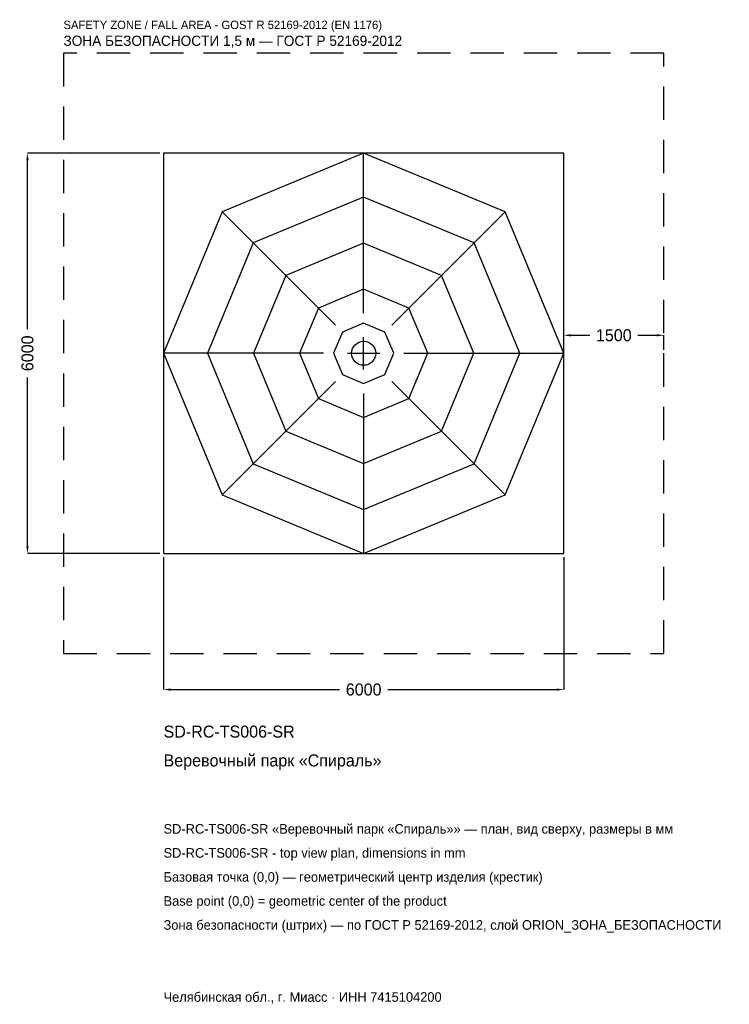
# Model space of a CAD drawing. Header units: metres. Extents: x -5157 to 5481, y -9757 to 5001.
import ezdxf

# ---------------------------------------------------------------- set-up
doc = ezdxf.new("R2010")
doc.units = ezdxf.units.M
doc.linetypes.add('DASHED', pattern=[800, 500, -300])
for name, color, linetype in [('ORION_ДАННЫЕ', 3, 'Continuous'), ('ORION_ЗОНА_БЕЗОПАСНОСТИ', 1, 'Continuous'), ('ORION_КОНТУР', 7, 'Continuous'), ('ORION_РАЗМЕРЫ', 8, 'Continuous')]:
    doc.layers.add(name, color=color, linetype=linetype)
doc.dimstyles.new('ORION', dxfattribs={"dimtxt": 180, "dimasz": 108, "dimexe": 1.25, "dimexo": 54, "dimtad": 1, "dimdec": 0, "dimcen": 2.5, "dimazin": 3, "dimtfac": 1, "dimtmove": 0, "dimatfit": 3, "dimarcsym": 0})

# ---------------------------------------------------------------- blocks, each defined once
blk = doc.blocks.new('_CLOSEDFILLED')
at = {"color": 0, "linetype": 'BYBLOCK'}
blk.add_solid([(-1, 0.16), (0, 0), (-1, -0.16)], dxfattribs=at)
blk = doc.blocks.new('*D1')
for p, q in [((-3000, -3054), (-3000, -5040)), ((3000, -3054), (3000, -5040)), ((-2892, -5040), (-360, -5040)), ((360, -5040), (2892, -5040))]:
    blk.add_line(p, q)
at = {"layer": 'Defpoints'}
for p in [(-3000, -3000), (3000, -3000), (-3000, -5040)]:
    blk.add_point(p, dxfattribs=at)
at = {"layer": 'ORION_РАЗМЕРЫ', "xscale": 108, "yscale": 108, "rotation": 180}
blk.add_blockref('_CLOSEDFILLED', (-3000, -5040), dxfattribs=at)
at = {"layer": 'ORION_РАЗМЕРЫ', "xscale": 108, "yscale": 108}
blk.add_blockref('_CLOSEDFILLED', (3000, -5040), dxfattribs=at)
at = {"layer": 'ORION_РАЗМЕРЫ', "insert": (0, -5040), "char_height": 180, "attachment_point": 5}
blk.add_mtext('6000', dxfattribs=at)
blk = doc.blocks.new('*D2')
for p, q in [((-3054, 3000), (-5040, 3000)), ((-5040, 360), (-5040, 2892)), ((-5040, -2892), (-5040, -360)), ((-3054, -3000), (-5040, -3000))]:
    blk.add_line(p, q)
at = {"layer": 'Defpoints'}
for p in [(-3000, 3000), (-5040, -3000), (-3000, -3000)]:
    blk.add_point(p, dxfattribs=at)
at = {"layer": 'ORION_РАЗМЕРЫ', "xscale": 108, "yscale": 108}
for p, rotation in [((-5040, 3000), 90), ((-5040, -3000), 270)]:
    blk.add_blockref('_CLOSEDFILLED', p, dxfattribs=dict(at, rotation=rotation))
at = {"layer": 'ORION_РАЗМЕРЫ', "insert": (-5040, 0), "char_height": 180, "attachment_point": 5, "rotation": 90}
blk.add_mtext('6000', dxfattribs=at)
blk = doc.blocks.new('*D3')
for p, q in [((3000, 54), (3000, 270)), ((3108, 270), (3390, 270)), ((4110, 270), (4392, 270)), ((4500, 54), (4500, 270))]:
    blk.add_line(p, q)
at = {"layer": 'Defpoints'}
for p in [(3000, 270), (3000, 0), (4500, 0)]:
    blk.add_point(p, dxfattribs=at)
at = {"layer": 'ORION_РАЗМЕРЫ', "xscale": 108, "yscale": 108, "rotation": 180}
blk.add_blockref('_CLOSEDFILLED', (3000, 270), dxfattribs=at)
at = {"layer": 'ORION_РАЗМЕРЫ', "xscale": 108, "yscale": 108}
blk.add_blockref('_CLOSEDFILLED', (4500, 270), dxfattribs=at)
at = {"layer": 'ORION_РАЗМЕРЫ', "insert": (3750, 270), "char_height": 180, "attachment_point": 5}
blk.add_mtext('1500', dxfattribs=at)
blk = doc.blocks.new('ОРИОН SD-RC-TS006-SR Веревочный парк Спираль')
at = {"layer": 'ORION_ЗОНА_БЕЗОПАСНОСТИ', "linetype": 'DASHED'}
blk.add_lwpolyline([(-4500, -4500), (4500, -4500), (4500, 4500), (-4500, 4500)], close=True, dxfattribs=at)
at = {"layer": 'ORION_КОНТУР'}
for p, q in [((0, 600), (0, 3000)), ((-424.3, 424.3), (-2121.3, 2121.3)), ((424.3, 424.3), (2121.3, 2121.3)), ((-600, 0), (-3000, 0)), ((600, 0), (3000, 0)), ((-424.3, -424.3), (-2121.3, -2121.3)), ((424.3, -424.3), (2121.3, -2121.3)), ((0, -600), (0, -3000))]:
    blk.add_line(p, q, dxfattribs=at)
for points in [[(-3000, -3000), (3000, -3000), (3000, 3000), (-3000, 3000)], [(3000, 0), (2121.3, 2121.3), (0, 3000), (-2121.3, 2121.3), (-3000, 0), (-2121.3, -2121.3), (0, -3000), (2121.3, -2121.3)], [(2340, 0), (1654.6, 1654.6), (0, 2340), (-1654.6, 1654.6), (-2340, 0), (-1654.6, -1654.6), (0, -2340), (1654.6, -1654.6)], [(1650, 0), (1166.7, 1166.7), (0, 1650), (-1166.7, 1166.7), (-1650, 0), (-1166.7, -1166.7), (0, -1650), (1166.7, -1166.7)], [(960, 0), (678.8, 678.8), (0, 960), (-678.8, 678.8), (-960, 0), (-678.8, -678.8), (0, -960), (678.8, -678.8)], [(450, 0), (318.2, 318.2), (0, 450), (-318.2, 318.2), (-450, 0), (-318.2, -318.2), (0, -450), (318.2, -318.2)]]:
    blk.add_lwpolyline(points, close=True, dxfattribs=at)
blk.add_circle((0, 0), 180, dxfattribs=at)
at = {"layer": 'ORION_РАЗМЕРЫ'}
for p, q in [((0, -240), (0, 240)), ((-240, 0), (240, 0))]:
    blk.add_line(p, q, dxfattribs=at)
at = {"layer": 'ORION_ДАННЫЕ'}
for tag, p in [('АРТИКУЛ', (-3000, -5760)), ('НАИМЕНОВАНИЕ', (-3000, -6192))]:
    blk.add_attdef(tag, p, '', height=180, dxfattribs=at)
at = {"layer": 'ORION_ДАННЫЕ', "flags": 1}
for tag, p in [('ПРОИЗВОДИТЕЛЬ', (-3000, -6624)), ('ТЕЛЕФОН', (-3000, -7056)), ('САЙТ', (-3000, -7920)), ('АДРЕС', (-3000, -8352)), ('РЕКВИЗИТЫ', (-3000, -8784)), ('ГАБАРИТЫ', (-3000, -9216)), ('ЗОНА_БЕЗОПАСНОСТИ', (-3000, -9648))]:
    blk.add_attdef(tag, p, '', height=180, dxfattribs=at)
at = {"layer": 'ORION_ЗОНА_БЕЗОПАСНОСТИ', "color": 1}
for s, height, p in [('SAFETY ZONE / FALL AREA - GOST R 52169-2012 (EN 1176)', 126, (-4500, 4860)), ('ЗОНА БЕЗОПАСНОСТИ 1,5 м — ГОСТ Р 52169-2012', 153, (-4500, 4608))]:
    blk.add_text(s, height=height, dxfattribs=at).set_placement(p)
at = {"layer": 'ORION_РАЗМЕРЫ'}
dim = blk.add_linear_dim(base=(-5040, -3000), p1=(-3000, -3000), p2=(-3000, 3000), angle=90, dimstyle='ORION', dxfattribs=at)
dim.commit()
dim.dimension.update_dxf_attribs({"geometry": '*D2', "text_midpoint": (-5040, 0)})
for base, p1, p2, picture, middle in [((3000, 270), (3000, 0), (4500, 0), '*D3', (3750, 270)), ((-3000, -5040), (-3000, -3000), (3000, -3000), '*D1', (0, -5040))]:
    dim = blk.add_linear_dim(base=base, p1=p1, p2=p2, dimstyle='ORION', dxfattribs=at)
    dim.commit()
    dim.dimension.update_dxf_attribs({"geometry": picture, "text_midpoint": middle})

msp = doc.modelspace()

# ---------------------------------------------------------------- block references
msp.add_blockref('ОРИОН SD-RC-TS006-SR Веревочный парк Спираль', (0, 0)).add_auto_attribs({'АРТИКУЛ': 'SD-RC-TS006-SR', 'НАИМЕНОВАНИЕ': 'Веревочный парк «Спираль»'})

# ---------------------------------------------------------------- texts
at = {"layer": 'ORION_ДАННЫЕ', "color": 3}
for s, p in [('SD-RC-TS006-SR «Веревочный парк «Спираль»» — план, вид сверху, размеры в мм', (-3000, -7200)), ('SD-RC-TS006-SR - top view plan, dimensions in mm', (-3000, -7560)), ('Челябинская обл., г. Миасс · ИНН 7415104200', (-3000, -9720))]:
    msp.add_text(s, height=144, dxfattribs=at).set_placement(p)
at = {"layer": 'ORION_ДАННЫЕ', "color": 7}
for s, p in [('Базовая точка (0,0) — геометрический центр изделия (крестик)', (-3000, -7920)), ('Base point (0,0) = geometric center of the product', (-3000, -8280))]:
    msp.add_text(s, height=144, dxfattribs=at).set_placement(p)
at = {"layer": 'ORION_ДАННЫЕ', "color": 1}
msp.add_text('Зона безопасности (штрих) — по ГОСТ Р 52169-2012, слой ORION_ЗОНА_БЕЗОПАСНОСТИ', height=144, dxfattribs=at).set_placement((-3000, -8640))

doc.saveas('drawing.dxf')
